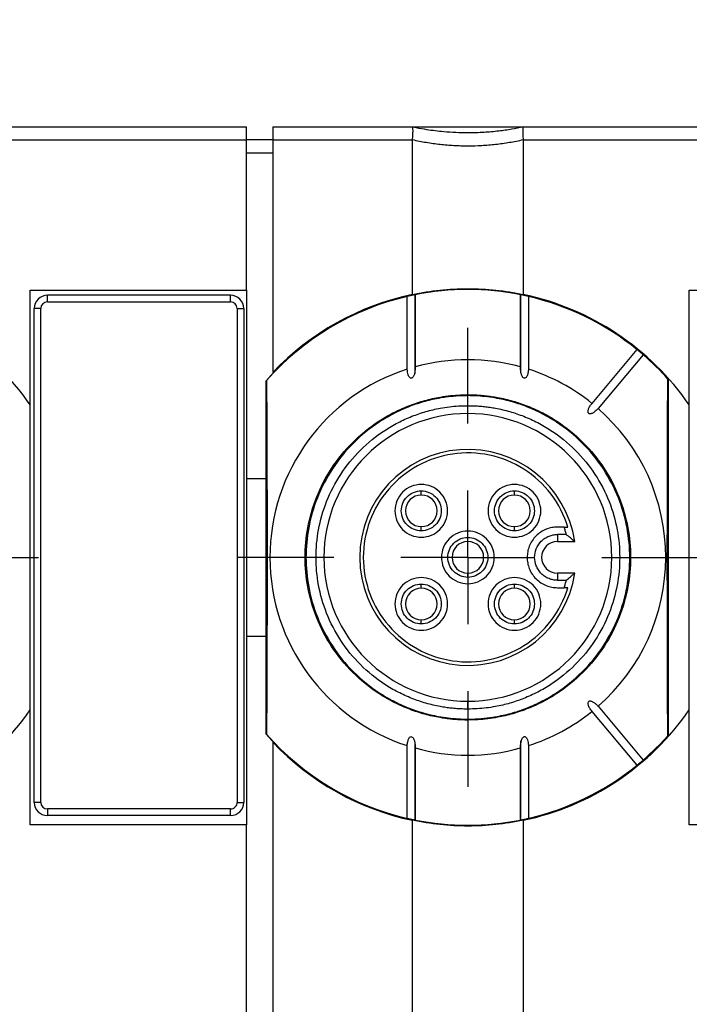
# Model space of a CAD drawing. Header units: millimetres. Extents: x 13 to 546, y 13 to 419.
# Tile 28 of 35: x 282 to 307, y 193 to 231. Entities that reach past the tile are written whole.
import ezdxf

# ---------------------------------------------------------------- set-up
doc = ezdxf.new("R2010")
doc.units = ezdxf.units.MM
doc.header["$LTSCALE"] = 2
doc.linetypes.add('SLD-Center', pattern=[19.05, 15.24, -1.27, 1.27, -1.27])
doc.linetypes.add('SLD-Solid', pattern=[0])
doc.layers.add('CENTER', color=40, linetype='SLD-Center')
doc.layers.add('DIMENSIONS', color=140, linetype='SLD-Solid', lineweight=25)
doc.styles.add('SLDTEXTSTYLE0', font='VERDANA.TTF')
doc.dimstyles.new('SLDDIMSTYLE1', dxfattribs={"dimtxt": 4.316016, "dimasz": 6.604, "dimexe": 0, "dimexo": 0.0625, "dimgap": 1.079004, "dimtad": 0, "dimtih": 1, "dimtoh": 1, "dimrnd": 1e-09, "dimzin": 12, "dimdsep": 46, "dimtxsty": 'SLDTEXTSTYLE0', "dimsah": 1, "dimcen": 0.09, "dimadec": 0, "dimazin": 3, "dimtfac": 1, "dimtofl": 0, "dimtmove": 0, "dimatfit": 3, "dimfxl": 0, "dimfrac": 2, "dimtolj": 1, "dimtzin": 12, "dimarcsym": 0})
doc.dimstyles.new('SLDDIMSTYLE3', dxfattribs={"dimtxt": 4.316016, "dimasz": 6.604, "dimexe": 0, "dimexo": 0.0625, "dimgap": 1.079004, "dimtad": 0, "dimtih": 1, "dimtoh": 1, "dimrnd": 1e-09, "dimzin": 4, "dimdsep": 46, "dimtxsty": 'SLDTEXTSTYLE0', "dimsah": 1, "dimcen": 0, "dimadec": 0, "dimazin": 1, "dimtfac": 1, "dimtofl": 0, "dimtmove": 0, "dimatfit": 3, "dimfxl": 0, "dimfrac": 2, "dimtolj": 1, "dimtzin": 12, "dimarcsym": 0})

# ---------------------------------------------------------------- blocks, each defined once
blk = doc.blocks.new('_D_2')
at = {"layer": 'DIMENSIONS'}
for p, q in [((154.038, 205.347), (154.038, 268.161)), ((379.438, 205.347), (379.438, 268.161)), ((154.038, 261.811), (251.253, 261.811)), ((257.101, 261.811), (255.652, 261.811)), ((255.652, 261.811), (255.652, 254.952)), ((269.927, 261.811), (271.376, 261.811)), ((271.376, 261.811), (271.376, 254.952)), ((379.438, 261.811), (275.775, 261.811)), ((255.652, 254.952), (257.101, 254.952)), ((271.376, 254.952), (269.927, 254.952))]:
    blk.add_line(p, q, dxfattribs=at)
for points in [[(154.038, 261.811), (160.642, 260.795), (160.642, 262.827)], [(379.438, 261.811), (372.834, 262.827), (372.834, 260.795)]]:
    blk.add_solid(points, dxfattribs=at)
at = {"layer": 'DIMENSIONS', "char_height": 4.2333, "attachment_point": 1, "style": 'SLDTEXTSTYLE0'}
for s, insert in [('225.4', (255.306, 268.154)), ('8.87', (257.101, 260.328))]:
    blk.add_mtext(s, dxfattribs=dict(at, insert=insert))
blk = doc.blocks.new('_D_6')
at = {"layer": 'DIMENSIONS'}
for p, q in [((161.129, 228.678), (161.129, 250.707)), ((372.348, 228.678), (372.348, 250.707)), ((161.129, 244.357), (251.253, 244.357)), ((257.101, 244.357), (255.652, 244.357)), ((255.652, 244.357), (255.652, 237.497)), ((269.927, 244.357), (271.376, 244.357)), ((271.376, 244.357), (271.376, 237.497)), ((372.348, 244.357), (275.775, 244.357)), ((255.652, 237.497), (257.101, 237.497)), ((271.376, 237.497), (269.927, 237.497))]:
    blk.add_line(p, q, dxfattribs=at)
for points in [[(161.129, 244.357), (167.733, 243.341), (167.733, 245.373)], [(372.348, 244.357), (365.744, 245.373), (365.744, 243.341)]]:
    blk.add_solid(points, dxfattribs=at)
at = {"layer": 'DIMENSIONS', "char_height": 4.2333, "attachment_point": 1, "style": 'SLDTEXTSTYLE0'}
for s, insert in [('211.2', (255.306, 250.7)), ('8.32', (257.101, 242.874))]:
    blk.add_mtext(s, dxfattribs=dict(at, insert=insert))
blk = doc.blocks.new('_D_7')
at = {"layer": 'DIMENSIONS'}
for p, q in [((388.81, 279.968), (387.361, 279.968)), ((387.361, 279.968), (387.361, 273.108)), ((401.636, 279.968), (403.085, 279.968)), ((403.085, 279.968), (403.085, 273.108)), ((353.309, 252.638), (371.624, 273.7)), ((371.624, 273.7), (382.737, 273.7)), ((387.361, 273.108), (388.81, 273.108)), ((403.085, 273.108), (401.636, 273.108))]:
    blk.add_line(p, q, dxfattribs=at)
blk.add_arc((303.438, 195.288), 76, 26.03167, 53.76629, dxfattribs=at)
blk.add_solid([(353.309, 252.638), (358.409, 256.955), (356.876, 258.288)], dxfattribs=at)
at = {"layer": 'DIMENSIONS', "char_height": 4.2333, "attachment_point": 1, "style": 'SLDTEXTSTYLE0'}
for s, insert in [('R76.0', (386.846, 286.311)), ('2.99', (388.81, 278.485)), ('TYP.', (389.018, 270.659))]:
    blk.add_mtext(s, dxfattribs=dict(at, insert=insert))
blk = doc.blocks.new('SW_CENTERMARKSYMBOL_9')
at = {"layer": 'CENTER', "color": 0}
for p, q in [((0, 5.08), (0, 8.715)), ((0, 0), (0, 2.54)), ((-5.08, 0), (-8.715, 0)), ((0, 0), (-2.54, 0)), ((0, 0), (0, -2.54)), ((0, 0), (2.54, 0)), ((5.08, 0), (8.715, 0)), ((0, -5.08), (0, -8.715))]:
    blk.add_line(p, q, dxfattribs=at)
blk = doc.blocks.new('SW_CENTERMARKSYMBOL_12')
at = {"layer": 'CENTER', "color": 0}
for p, q in [((0, 5.08), (0, 8.715)), ((0, 0), (0, 2.54)), ((-5.08, 0), (-8.715, 0)), ((0, 0), (-2.54, 0)), ((0, 0), (0, -2.54)), ((0, 0), (2.54, 0)), ((5.08, 0), (8.715, 0)), ((0, -5.08), (0, -8.715))]:
    blk.add_line(p, q, dxfattribs=at)

msp = doc.modelspace()

# ---------------------------------------------------------------- linework, layer by layer
for p, q in [((275.908, 226.638), (290.408, 226.638)), ((290.408, 226.138), (290.408, 226.638)), ((291.408, 226.638), (291.408, 226.138)), ((291.408, 226.638), (296.708, 226.638)), ((296.708, 226.638), (300.908, 226.638)), ((300.908, 226.638), (315.408, 226.638)), ((275.908, 226.138), (290.408, 226.138)), ((290.408, 220.438), (290.408, 226.138)), ((291.408, 226.138), (290.408, 226.138)), ((291.408, 226.138), (296.708, 226.138)), ((291.408, 226.138), (291.408, 217.308)), ((296.708, 220.27), (296.708, 226.138)), ((300.908, 226.138), (300.908, 220.27)), ((300.908, 226.138), (315.408, 226.138)), ((291.408, 225.638), (290.408, 225.638)), ((282.208, 220.438), (290.408, 220.438)), ((282.208, 216.075), (282.208, 220.438)), ((289.808, 220.238), (282.858, 220.238)), ((282.858, 219.988), (282.858, 220.238)), ((289.808, 219.988), (289.808, 220.238)), ((290.408, 220.438), (290.408, 213.288)), ((296.51, 217.434), (296.51, 220.196)), ((296.808, 217.428), (296.808, 220.296)), ((296.808, 220.26), (296.808, 217.523)), ((298.808, 220.463), (298.808, 220.459)), ((300.808, 220.287), (300.808, 217.37)), ((300.809, 217.523), (300.809, 220.26)), ((301.107, 220.196), (301.107, 217.434)), ((307.208, 220.438), (315.408, 220.438)), ((307.208, 216.075), (307.208, 220.438)), ((282.858, 219.988), (289.808, 219.988)), ((282.358, 200.988), (282.358, 219.738)), ((282.608, 219.738), (282.358, 219.738)), ((282.608, 200.988), (282.608, 219.738)), ((290.058, 219.738), (290.058, 200.988)), ((290.058, 219.738), (290.308, 219.738)), ((290.308, 219.738), (290.308, 200.988)), ((303.518, 216.134), (305.23, 218.175)), ((305.46, 217.982), (303.748, 215.941)), ((296.808, 217.259), (296.808, 217.428)), ((291.158, 216.997), (291.168, 217.001)), ((291.158, 213.288), (291.158, 216.997)), ((306.399, 217.057), (306.408, 217.054)), ((306.408, 217.054), (306.408, 203.523)), ((298.808, 216.429), (298.808, 216.463)), ((282.208, 204.502), (282.208, 216.075)), ((307.208, 204.502), (307.208, 216.075)), ((298.808, 215.748), (298.808, 216.048)), ((290.408, 213.288), (291.158, 213.288)), ((290.408, 213.288), (290.408, 207.288)), ((291.158, 207.288), (291.158, 213.288)), ((297.041, 212.656), (297.041, 212.814)), ((300.576, 212.656), (300.576, 212.814)), ((297.041, 211.299), (297.041, 211.456)), ((300.576, 211.299), (300.576, 211.456)), ((302.464, 211.438), (302.208, 211.438)), ((298.808, 210.888), (298.808, 211.046)), ((302.541, 211.156), (302.208, 211.156)), ((302.208, 211.156), (302.208, 210.888)), ((302.208, 210.888), (302.864, 210.888)), ((298.808, 209.531), (298.808, 209.688)), ((302.208, 209.688), (302.208, 209.421)), ((302.864, 209.688), (302.208, 209.688)), ((302.208, 209.421), (302.541, 209.421)), ((297.041, 209.121), (297.041, 209.278)), ((300.576, 209.121), (300.576, 209.278)), ((302.208, 209.138), (302.464, 209.138)), ((297.041, 207.763), (297.041, 207.921)), ((300.576, 207.763), (300.576, 207.921)), ((290.408, 207.288), (290.408, 200.138)), ((291.158, 207.288), (290.408, 207.288)), ((291.158, 203.58), (291.158, 207.288)), ((282.208, 200.138), (282.208, 204.502)), ((298.808, 204.528), (298.808, 204.828)), ((303.748, 204.636), (305.46, 202.595)), ((307.208, 200.138), (307.208, 204.502)), ((298.808, 204.113), (298.808, 204.148)), ((305.23, 202.402), (303.518, 204.443)), ((291.168, 203.576), (291.158, 203.58)), ((306.408, 203.523), (306.399, 203.52)), ((291.408, 203.268), (291.408, 187.308)), ((296.51, 200.381), (296.51, 203.143)), ((296.808, 200.29), (296.808, 203.207)), ((296.808, 203.054), (296.808, 200.317)), ((300.808, 203.318), (300.808, 203.149)), ((300.808, 203.149), (300.808, 200.281)), ((300.809, 200.317), (300.809, 203.054)), ((301.107, 203.143), (301.107, 200.381)), ((282.608, 200.988), (282.358, 200.988)), ((290.058, 200.988), (290.308, 200.988)), ((289.808, 200.738), (282.858, 200.738)), ((282.858, 200.738), (282.858, 200.488)), ((289.808, 200.488), (282.858, 200.488)), ((289.808, 200.488), (289.808, 200.738)), ((290.408, 200.138), (282.208, 200.138)), ((290.408, 190.438), (290.408, 200.138)), ((296.708, 190.27), (296.708, 200.307)), ((300.908, 200.307), (300.908, 190.27)), ((315.408, 200.138), (307.208, 200.138))]:
    msp.add_line(p, q)
at = {"flags": 128}
for points in [[(291.168, 217.001), (291.178, 215.388), (291.186, 213.719), (291.191, 212.013), (291.193, 210.288), (291.191, 208.564), (291.186, 206.857), (291.178, 205.189), (291.168, 203.576)], [(306.399, 203.52), (306.388, 205.145), (306.38, 206.827), (306.376, 208.548), (306.374, 210.288), (306.376, 212.029), (306.38, 213.749), (306.388, 215.432), (306.399, 217.057)]]:
    msp.add_lwpolyline(points, dxfattribs=at)
for centre, radius, start, end in [((273.808, 210.288), 10.2, 34.5603, 78.1188), ((282.858, 219.738), 0.5, 90, 180), ((289.808, 219.738), 0.5, 0, 90), ((298.808, 210.288), 10.175, 90, 138.7503), ((298.808, 210.288), 10.17, 103.0639, 138.7014), ((298.808, 210.288), 10.2, 101.8812, 136.5096), ((298.808, 210.288), 10.17, 90, 101.3466), ((298.808, 210.288), 10.175, 41.675, 90), ((298.808, 210.288), 10.17, 78.6534, 90), ((298.808, 210.288), 10.2, 34.5603, 78.1188), ((298.808, 210.288), 10.17, 50.8451, 76.9361), ((298.808, 210.288), 10.17, 41.7236, 49.1549), ((298.808, 210.288), 7.507, 74.5401, 105.4599), ((298.808, 210.288), 7.507, 107.8335, 252.1665), ((298.808, 210.288), 7.507, 51.145, 72.1665), ((298.808, 210.288), 5.46, 90, 270), ((298.808, 210.288), 5.46, 270, 90), ((298.808, 210.288), 7.507, 311.145, 48.855), ((298.808, 210.288), 4.1, 8.415, 180), ((297.041, 212.056), 0.6, 90, 270), ((297.041, 212.056), 0.6, 270, 90), ((300.576, 212.056), 0.6, 90, 270), ((300.576, 212.056), 0.6, 270, 90), ((298.808, 210.288), 0.6, 90, 270), ((298.808, 210.288), 0.6, 270, 90), ((302.208, 210.288), 0.6, 90, 270), ((298.808, 210.288), 4.1, 180, 351.585), ((297.041, 208.521), 0.6, 90, 270), ((297.041, 208.521), 0.6, 270, 90), ((300.576, 208.521), 0.6, 90, 270), ((300.576, 208.521), 0.6, 270, 90), ((273.808, 210.288), 10.2, 281.8812, 325.4397), ((298.808, 210.288), 10.2, 281.8812, 325.4397), ((298.808, 210.288), 7.507, 287.8335, 308.855), ((298.808, 210.288), 10.175, 221.2497, 235.6861), ((298.808, 210.288), 10.17, 221.2986, 256.9361), ((298.808, 210.288), 10.175, 240.1659, 318.325), ((298.808, 210.288), 10.17, 310.8451, 318.2764), ((298.808, 210.288), 10.2, 223.4904, 258.1188), ((298.808, 210.288), 7.507, 254.5401, 285.4599), ((298.808, 210.288), 10.17, 283.0639, 309.1549), ((298.808, 210.288), 10.175, 235.6861, 240.1659), ((282.858, 200.988), 0.5, 180, 270), ((289.808, 200.988), 0.5, 270, 0), ((298.808, 210.288), 10.17, 258.6534, 281.3466)]:
    msp.add_arc(centre, radius, start, end)
for points in [[(296.709, 226.638), (296.709, 226.638), (296.708, 226.638), (296.708, 226.638)], [(300.908, 226.638), (300.908, 226.638), (300.908, 226.638), (300.908, 226.638)], [(296.708, 226.138), (296.708, 226.142), (296.709, 226.146), (296.709, 226.149)], [(300.908, 226.149), (300.908, 226.146), (300.908, 226.142), (300.908, 226.138)], [(296.708, 220.27), (297.393, 220.414), (298.093, 220.488), (298.808, 220.488)], [(298.808, 220.488), (299.524, 220.488), (300.224, 220.414), (300.908, 220.27)], [(282.858, 219.988), (282.721, 219.988), (282.608, 219.876), (282.608, 219.738)], [(290.058, 219.738), (290.058, 219.876), (289.946, 219.988), (289.808, 219.988)], [(302.464, 211.438), (302.511, 211.439), (302.557, 211.439), (302.604, 211.438)], [(302.541, 211.156), (302.529, 211.204), (302.506, 211.299), (302.478, 211.392), (302.464, 211.438)], [(302.464, 209.138), (302.478, 209.185), (302.506, 209.278), (302.529, 209.373), (302.541, 209.421)], [(302.604, 209.138), (302.557, 209.138), (302.511, 209.138), (302.464, 209.138)], [(282.608, 200.988), (282.608, 200.85), (282.721, 200.738), (282.858, 200.738)]]:
    msp.add_open_spline(points, degree=3)
for points, knots in [([(296.709, 226.149), (296.716, 226.213), (296.719, 226.276), (296.726, 226.393), (296.729, 226.447), (296.729, 226.537), (296.726, 226.573), (296.719, 226.623), (296.716, 226.637), (296.709, 226.638)], [0, 0, 0, 0, 0.25, 0.25, 0.5, 0.5, 0.75, 0.75, 1, 1, 1, 1]), ([(296.709, 226.638), (296.756, 226.628), (296.934, 226.591), (297.327, 226.521), (297.978, 226.44), (298.71, 226.407), (299.407, 226.428), (299.963, 226.478), (300.458, 226.548), (300.764, 226.609), (300.908, 226.638)], [0, 0, 0, 0, 0.034776, 0.130396, 0.285719, 0.499996, 0.644597, 0.776021, 0.894488, 1, 1, 1, 1]), ([(300.908, 226.638), (300.901, 226.637), (300.898, 226.623), (300.891, 226.573), (300.888, 226.537), (300.888, 226.447), (300.891, 226.393), (300.898, 226.277), (300.901, 226.213), (300.908, 226.149)], [0, 0, 0, 0, 0.25, 0.25, 0.5, 0.5, 0.75, 0.75, 1, 1, 1, 1]), ([(296.709, 226.149), (296.796, 226.131), (296.968, 226.093), (297.229, 226.046), (297.491, 226.006), (297.754, 225.973), (298.017, 225.947), (298.281, 225.929), (298.545, 225.918), (298.896, 225.913), (299.337, 225.925), (299.864, 225.97), (300.391, 226.041), (300.735, 226.113), (300.908, 226.149)], [0, 0, 0, 0, 0.063523, 0.126665, 0.189469, 0.251981, 0.314248, 0.376315, 0.438229, 0.500039, 0.623739, 0.748051, 0.87335, 1, 1, 1, 1]), ([(296.808, 220.26), (296.808, 220.26), (296.809, 220.261), (296.799, 220.259), (296.776, 220.255), (296.732, 220.246), (296.67, 220.233), (296.609, 220.22), (296.558, 220.208), (296.521, 220.199), (296.514, 220.197), (296.51, 220.196)], [0, 0, 0, 0, 0.088439, 0.17064, 0.251476, 0.378788, 0.498195, 0.604145, 0.747426, 0.872998, 1, 1, 1, 1]), ([(301.107, 220.196), (301.105, 220.196), (301.101, 220.198), (301.084, 220.202), (301.055, 220.209), (301.011, 220.219), (300.949, 220.233), (300.885, 220.246), (300.836, 220.256), (300.808, 220.261), (300.809, 220.26), (300.809, 220.26)], [0, 0, 0, 0, 0.085324, 0.168345, 0.252496, 0.382909, 0.502349, 0.621755, 0.748974, 0.870111, 1, 1, 1, 1]), ([(305.46, 217.982), (305.46, 217.983), (305.458, 217.984), (305.448, 217.994), (305.429, 218.011), (305.396, 218.039), (305.347, 218.081), (305.297, 218.122), (305.26, 218.152), (305.235, 218.172), (305.232, 218.174), (305.23, 218.175)], [0, 0, 0, 0, 0.087345, 0.169928, 0.251658, 0.380254, 0.500104, 0.620424, 0.748577, 0.8718, 1, 1, 1, 1]), ([(296.808, 217.523), (296.808, 217.498), (296.809, 217.448), (296.804, 217.375), (296.794, 217.308), (296.78, 217.249), (296.761, 217.195), (296.737, 217.147), (296.706, 217.109), (296.67, 217.089), (296.631, 217.095), (296.599, 217.121), (296.571, 217.163), (296.543, 217.228), (296.518, 217.32), (296.513, 217.394), (296.51, 217.434)], [0, 0, 0, 0, 0.086198, 0.169289, 0.249809, 0.314714, 0.375318, 0.44434, 0.49874, 0.539826, 0.577142, 0.623188, 0.677646, 0.746561, 0.863331, 1, 1, 1, 1]), ([(301.107, 217.434), (301.106, 217.407), (301.102, 217.355), (301.089, 217.282), (301.07, 217.217), (301.046, 217.163), (301.016, 217.118), (300.969, 217.083), (300.914, 217.104), (300.881, 217.146), (300.856, 217.195), (300.837, 217.249), (300.82, 217.32), (300.808, 217.412), (300.809, 217.485), (300.809, 217.523)], [0, 0, 0, 0, 0.09292, 0.177288, 0.253969, 0.321569, 0.377527, 0.441037, 0.500504, 0.553603, 0.624148, 0.683634, 0.749861, 0.870994, 1, 1, 1, 1]), ([(298.808, 204.113), (298.733, 204.114), (298.582, 204.116), (298.357, 204.129), (298.132, 204.149), (297.908, 204.178), (297.562, 204.235), (297.1, 204.344), (296.524, 204.541), (295.963, 204.796), (295.237, 205.22), (294.411, 205.891), (293.609, 206.878), (293.036, 207.985), (292.705, 209.136), (292.599, 210.288), (292.705, 211.441), (293.036, 212.592), (293.609, 213.698), (294.411, 214.686), (295.237, 215.357), (295.963, 215.781), (296.524, 216.036), (297.099, 216.232), (297.611, 216.353), (298.056, 216.421), (298.432, 216.457), (298.683, 216.461), (298.808, 216.463)], [0, 0, 0, 0, 0.011669, 0.023319, 0.034966, 0.046624, 0.058309, 0.08918, 0.120101, 0.152259, 0.184469, 0.250118, 0.315768, 0.380053, 0.441772, 0.500003, 0.558234, 0.619953, 0.684238, 0.749887, 0.815537, 0.847693, 0.879904, 0.910772, 0.941696, 0.961124, 0.980535, 1, 1, 1, 1]), ([(298.808, 216.463), (298.884, 216.463), (299.034, 216.461), (299.26, 216.448), (299.485, 216.428), (299.709, 216.399), (300.055, 216.341), (300.517, 216.232), (301.093, 216.036), (301.654, 215.781), (302.38, 215.357), (303.206, 214.686), (304.008, 213.698), (304.581, 212.592), (304.912, 211.441), (305.018, 210.288), (304.912, 209.136), (304.581, 207.985), (304.008, 206.878), (303.206, 205.891), (302.38, 205.22), (301.654, 204.796), (301.093, 204.541), (300.518, 204.345), (300.006, 204.224), (299.561, 204.156), (299.185, 204.12), (298.934, 204.116), (298.808, 204.113)], [0, 0, 0, 0, 0.011665, 0.023313, 0.034959, 0.046619, 0.058309, 0.08918, 0.120101, 0.152259, 0.184469, 0.250118, 0.315768, 0.380053, 0.441772, 0.500003, 0.558234, 0.619953, 0.684238, 0.749887, 0.815537, 0.847693, 0.879904, 0.910772, 0.941696, 0.96113, 0.980541, 1, 1, 1, 1]), ([(298.808, 216.429), (298.734, 216.428), (298.584, 216.426), (298.36, 216.413), (298.136, 216.393), (297.913, 216.364), (297.569, 216.307), (297.109, 216.199), (296.537, 216.004), (295.979, 215.75), (295.257, 215.328), (294.436, 214.661), (293.638, 213.679), (293.068, 212.579), (292.739, 211.434), (292.634, 210.288), (292.739, 209.143), (293.068, 207.998), (293.638, 206.898), (294.436, 205.916), (295.257, 205.249), (295.979, 204.827), (296.537, 204.573), (297.109, 204.378), (297.618, 204.258), (298.061, 204.19), (298.434, 204.155), (298.683, 204.151), (298.808, 204.148)], [0, 0, 0, 0, 0.011665, 0.023313, 0.034959, 0.046619, 0.058309, 0.08918, 0.120101, 0.152259, 0.184469, 0.250118, 0.315768, 0.380053, 0.441772, 0.500003, 0.558234, 0.619953, 0.684238, 0.749887, 0.815537, 0.847693, 0.879904, 0.910772, 0.941696, 0.96113, 0.980541, 1, 1, 1, 1]), ([(298.808, 204.148), (298.883, 204.149), (299.033, 204.151), (299.257, 204.163), (299.481, 204.184), (299.704, 204.213), (300.048, 204.27), (300.508, 204.378), (301.08, 204.573), (301.638, 204.827), (302.36, 205.249), (303.181, 205.916), (303.979, 206.898), (304.549, 207.998), (304.878, 209.143), (304.983, 210.288), (304.878, 211.434), (304.549, 212.579), (303.979, 213.679), (303.181, 214.661), (302.36, 215.328), (301.638, 215.75), (301.08, 216.004), (300.508, 216.199), (299.999, 216.319), (299.556, 216.386), (299.183, 216.422), (298.934, 216.426), (298.808, 216.429)], [0, 0, 0, 0, 0.011669, 0.023319, 0.034966, 0.046624, 0.058309, 0.08918, 0.120101, 0.152259, 0.184469, 0.250118, 0.315768, 0.380053, 0.441772, 0.500003, 0.558234, 0.619953, 0.684238, 0.749887, 0.815537, 0.847693, 0.879904, 0.910772, 0.941696, 0.961124, 0.980534, 1, 1, 1, 1]), ([(303.748, 215.941), (303.731, 215.922), (303.698, 215.885), (303.645, 215.836), (303.594, 215.797), (303.545, 215.767), (303.494, 215.745), (303.443, 215.732), (303.396, 215.745), (303.373, 215.776), (303.367, 215.812), (303.369, 215.854), (303.381, 215.903), (303.406, 215.967), (303.449, 216.048), (303.494, 216.104), (303.518, 216.134)], [0, 0, 0, 0, 0.089211, 0.173078, 0.252302, 0.31538, 0.374809, 0.444281, 0.499428, 0.532527, 0.572774, 0.625249, 0.680788, 0.747768, 0.86602, 1, 1, 1, 1]), ([(298.808, 204.528), (298.738, 204.529), (298.598, 204.531), (298.387, 204.543), (298.178, 204.562), (297.968, 204.589), (297.646, 204.642), (297.214, 204.744), (296.678, 204.927), (296.154, 205.165), (295.477, 205.561), (294.706, 206.187), (293.958, 207.108), (293.423, 208.14), (293.115, 209.213), (293.016, 210.288), (293.115, 211.363), (293.423, 212.437), (293.958, 213.469), (294.706, 214.39), (295.477, 215.016), (296.154, 215.412), (296.677, 215.65), (297.214, 215.833), (297.691, 215.945), (298.107, 216.009), (298.457, 216.042), (298.691, 216.046), (298.808, 216.048)], [0, 0, 0, 0, 0.011669, 0.023319, 0.034965, 0.046623, 0.058309, 0.089178, 0.120101, 0.152257, 0.184469, 0.250118, 0.315767, 0.380053, 0.441772, 0.500003, 0.558234, 0.619953, 0.684238, 0.749887, 0.815537, 0.847691, 0.879904, 0.91077, 0.941696, 0.961123, 0.980533, 1, 1, 1, 1]), ([(298.808, 216.048), (298.879, 216.048), (299.019, 216.046), (299.23, 216.034), (299.439, 216.015), (299.649, 215.988), (299.971, 215.935), (300.403, 215.833), (300.939, 215.65), (301.463, 215.412), (302.14, 215.016), (302.911, 214.39), (303.659, 213.469), (304.193, 212.437), (304.502, 211.363), (304.601, 210.288), (304.502, 209.213), (304.193, 208.14), (303.659, 207.108), (302.911, 206.187), (302.14, 205.561), (301.463, 205.165), (300.94, 204.927), (300.403, 204.744), (299.926, 204.632), (299.51, 204.568), (299.16, 204.535), (298.926, 204.531), (298.808, 204.528)], [0, 0, 0, 0, 0.011664, 0.023312, 0.034958, 0.046618, 0.058309, 0.089178, 0.120101, 0.152257, 0.184469, 0.250118, 0.315768, 0.380053, 0.441772, 0.500003, 0.558234, 0.619953, 0.684238, 0.749887, 0.815537, 0.847691, 0.879904, 0.91077, 0.941696, 0.961129, 0.98054, 1, 1, 1, 1]), ([(302.604, 211.438), (302.468, 211.889), (302.25, 212.314), (301.681, 213.064), (301.329, 213.387), (300.534, 213.89), (300.091, 214.071), (299.17, 214.266), (298.693, 214.281), (297.762, 214.143), (297.309, 213.99), (296.484, 213.536), (296.113, 213.235), (295.498, 212.523), (295.255, 212.111), (294.927, 211.229), (294.842, 210.759), (294.842, 209.818), (294.927, 209.348), (295.255, 208.465), (295.498, 208.054), (296.113, 207.341), (296.484, 207.041), (297.309, 206.587), (297.762, 206.434), (298.693, 206.296), (299.17, 206.311), (300.091, 206.506), (300.534, 206.686), (301.329, 207.19), (301.681, 207.513), (302.25, 208.262), (302.468, 208.688), (302.604, 209.138)], [0, 0, 0, 0, 0.0625, 0.0625, 0.125, 0.125, 0.1875, 0.1875, 0.25, 0.25, 0.3125, 0.3125, 0.375, 0.375, 0.4375, 0.4375, 0.5, 0.5, 0.5625, 0.5625, 0.625, 0.625, 0.6875, 0.6875, 0.75, 0.75, 0.8125, 0.8125, 0.875, 0.875, 0.9375, 0.9375, 1, 1, 1, 1]), ([(298.041, 212.056), (298.041, 212.318), (297.933, 212.578), (297.563, 212.948), (297.303, 213.056), (296.779, 213.056), (296.519, 212.948), (296.148, 212.578), (296.041, 212.318), (296.041, 212.056)], [0, 0, 0, 0, 0.25, 0.25, 0.5, 0.5, 0.75, 0.75, 1, 1, 1, 1]), ([(297.041, 211.299), (296.842, 211.299), (296.645, 211.38), (296.365, 211.661), (296.283, 211.858), (296.283, 212.255), (296.365, 212.452), (296.645, 212.732), (296.842, 212.814), (297.041, 212.814)], [0, 0, 0, 0, 0.25, 0.25, 0.5, 0.5, 0.75, 0.75, 1, 1, 1, 1]), ([(297.041, 212.814), (297.239, 212.814), (297.436, 212.732), (297.717, 212.452), (297.798, 212.255), (297.798, 211.858), (297.717, 211.661), (297.436, 211.38), (297.239, 211.299), (297.041, 211.299)], [0, 0, 0, 0, 0.25, 0.25, 0.5, 0.5, 0.75, 0.75, 1, 1, 1, 1]), ([(301.576, 212.056), (301.576, 212.318), (301.468, 212.578), (301.098, 212.948), (300.838, 213.056), (300.314, 213.056), (300.054, 212.948), (299.684, 212.578), (299.576, 212.318), (299.576, 212.056)], [0, 0, 0, 0, 0.25, 0.25, 0.5, 0.5, 0.75, 0.75, 1, 1, 1, 1]), ([(300.576, 211.299), (300.378, 211.299), (300.181, 211.38), (299.9, 211.661), (299.819, 211.858), (299.819, 212.255), (299.9, 212.452), (300.181, 212.732), (300.378, 212.814), (300.576, 212.814)], [0, 0, 0, 0, 0.25, 0.25, 0.5, 0.5, 0.75, 0.75, 1, 1, 1, 1]), ([(300.576, 212.814), (300.775, 212.814), (300.972, 212.732), (301.252, 212.452), (301.334, 212.255), (301.334, 211.858), (301.252, 211.661), (300.972, 211.38), (300.775, 211.299), (300.576, 211.299)], [0, 0, 0, 0, 0.25, 0.25, 0.5, 0.5, 0.75, 0.75, 1, 1, 1, 1]), ([(296.041, 212.056), (296.041, 211.794), (296.148, 211.534), (296.519, 211.164), (296.779, 211.056), (297.303, 211.056), (297.563, 211.164), (297.933, 211.534), (298.041, 211.794), (298.041, 212.056)], [0, 0, 0, 0, 0.25, 0.25, 0.5, 0.5, 0.75, 0.75, 1, 1, 1, 1]), ([(299.576, 212.056), (299.576, 211.794), (299.684, 211.534), (300.054, 211.164), (300.314, 211.056), (300.838, 211.056), (301.098, 211.164), (301.468, 211.534), (301.576, 211.794), (301.576, 212.056)], [0, 0, 0, 0, 0.25, 0.25, 0.5, 0.5, 0.75, 0.75, 1, 1, 1, 1]), ([(299.808, 210.288), (299.808, 210.55), (299.701, 210.81), (299.33, 211.181), (299.07, 211.288), (298.547, 211.288), (298.287, 211.181), (297.916, 210.81), (297.808, 210.55), (297.808, 210.288)], [0, 0, 0, 0, 0.25, 0.25, 0.5, 0.5, 0.75, 0.75, 1, 1, 1, 1]), ([(302.208, 211.438), (302.172, 211.437), (302.1, 211.436), (301.993, 211.42), (301.887, 211.395), (301.745, 211.346), (301.573, 211.257), (301.39, 211.107), (301.24, 210.925), (301.135, 210.72), (301.07, 210.505), (301.062, 210.361), (301.058, 210.288)], [0, 0, 0, 0, 0.060222, 0.119972, 0.179788, 0.240206, 0.369892, 0.500129, 0.629793, 0.760053, 0.879799, 1, 1, 1, 1]), ([(298.808, 209.531), (298.61, 209.531), (298.413, 209.612), (298.132, 209.893), (298.051, 210.09), (298.051, 210.487), (298.132, 210.684), (298.413, 210.964), (298.61, 211.046), (298.808, 211.046)], [0, 0, 0, 0, 0.25, 0.25, 0.5, 0.5, 0.75, 0.75, 1, 1, 1, 1]), ([(298.808, 211.046), (299.007, 211.046), (299.204, 210.964), (299.484, 210.684), (299.566, 210.487), (299.566, 210.09), (299.484, 209.893), (299.204, 209.612), (299.007, 209.531), (298.808, 209.531)], [0, 0, 0, 0, 0.25, 0.25, 0.5, 0.5, 0.75, 0.75, 1, 1, 1, 1]), ([(302.208, 209.421), (302.181, 209.421), (302.127, 209.423), (302.046, 209.435), (301.966, 209.454), (301.859, 209.49), (301.729, 209.558), (301.591, 209.67), (301.478, 209.808), (301.373, 210.011), (301.32, 210.289), (301.384, 210.624), (301.545, 210.869), (301.728, 211.019), (301.883, 211.098), (302.045, 211.148), (302.154, 211.154), (302.208, 211.156)], [0, 0, 0, 0, 0.030152, 0.060079, 0.090049, 0.120332, 0.185253, 0.250541, 0.315448, 0.380751, 0.500409, 0.620068, 0.749585, 0.814492, 0.879795, 0.939796, 1, 1, 1, 1]), ([(302.864, 210.888), (302.811, 210.934), (302.706, 211.024), (302.595, 211.113), (302.541, 211.156)], [0, 0, 0, 0, 0.51043, 1, 1, 1, 1]), ([(297.808, 210.288), (297.808, 210.027), (297.916, 209.766), (298.287, 209.396), (298.547, 209.288), (299.07, 209.288), (299.33, 209.396), (299.701, 209.766), (299.808, 210.027), (299.808, 210.288)], [0, 0, 0, 0, 0.25, 0.25, 0.5, 0.5, 0.75, 0.75, 1, 1, 1, 1]), ([(301.058, 210.288), (301.059, 210.252), (301.061, 210.18), (301.077, 210.073), (301.102, 209.968), (301.151, 209.825), (301.24, 209.653), (301.39, 209.47), (301.572, 209.32), (301.777, 209.215), (301.992, 209.15), (302.136, 209.142), (302.208, 209.138)], [0, 0, 0, 0, 0.060168, 0.119899, 0.179733, 0.240208, 0.369893, 0.50013, 0.629792, 0.760051, 0.879873, 1, 1, 1, 1]), ([(298.041, 208.521), (298.041, 208.782), (297.933, 209.043), (297.563, 209.413), (297.303, 209.521), (296.779, 209.521), (296.519, 209.413), (296.148, 209.043), (296.041, 208.782), (296.041, 208.521)], [0, 0, 0, 0, 0.25, 0.25, 0.5, 0.5, 0.75, 0.75, 1, 1, 1, 1]), ([(301.576, 208.521), (301.576, 208.782), (301.468, 209.043), (301.098, 209.413), (300.838, 209.521), (300.314, 209.521), (300.054, 209.413), (299.684, 209.043), (299.576, 208.782), (299.576, 208.521)], [0, 0, 0, 0, 0.25, 0.25, 0.5, 0.5, 0.75, 0.75, 1, 1, 1, 1]), ([(302.541, 209.421), (302.595, 209.464), (302.706, 209.553), (302.811, 209.643), (302.864, 209.688)], [0, 0, 0, 0, 0.48957, 1, 1, 1, 1]), ([(297.041, 207.763), (296.842, 207.763), (296.645, 207.845), (296.365, 208.125), (296.283, 208.322), (296.283, 208.719), (296.365, 208.916), (296.645, 209.197), (296.842, 209.278), (297.041, 209.278)], [0, 0, 0, 0, 0.25, 0.25, 0.5, 0.5, 0.75, 0.75, 1, 1, 1, 1]), ([(297.041, 209.278), (297.239, 209.278), (297.436, 209.197), (297.717, 208.916), (297.798, 208.719), (297.798, 208.322), (297.717, 208.125), (297.436, 207.845), (297.239, 207.763), (297.041, 207.763)], [0, 0, 0, 0, 0.25, 0.25, 0.5, 0.5, 0.75, 0.75, 1, 1, 1, 1]), ([(300.576, 207.763), (300.378, 207.763), (300.181, 207.845), (299.9, 208.125), (299.819, 208.322), (299.819, 208.719), (299.9, 208.916), (300.181, 209.197), (300.378, 209.278), (300.576, 209.278)], [0, 0, 0, 0, 0.25, 0.25, 0.5, 0.5, 0.75, 0.75, 1, 1, 1, 1]), ([(300.576, 209.278), (300.775, 209.278), (300.972, 209.197), (301.252, 208.916), (301.334, 208.719), (301.334, 208.322), (301.252, 208.125), (300.972, 207.845), (300.775, 207.763), (300.576, 207.763)], [0, 0, 0, 0, 0.25, 0.25, 0.5, 0.5, 0.75, 0.75, 1, 1, 1, 1]), ([(296.041, 208.521), (296.041, 208.259), (296.148, 207.999), (296.519, 207.628), (296.779, 207.521), (297.303, 207.521), (297.563, 207.628), (297.933, 207.999), (298.041, 208.259), (298.041, 208.521)], [0, 0, 0, 0, 0.25, 0.25, 0.5, 0.5, 0.75, 0.75, 1, 1, 1, 1]), ([(299.576, 208.521), (299.576, 208.259), (299.684, 207.999), (300.054, 207.628), (300.314, 207.521), (300.838, 207.521), (301.098, 207.628), (301.468, 207.999), (301.576, 208.259), (301.576, 208.521)], [0, 0, 0, 0, 0.25, 0.25, 0.5, 0.5, 0.75, 0.75, 1, 1, 1, 1]), ([(303.518, 204.443), (303.502, 204.463), (303.471, 204.501), (303.432, 204.562), (303.402, 204.619), (303.381, 204.673), (303.368, 204.726), (303.365, 204.779), (303.386, 204.823), (303.42, 204.841), (303.457, 204.841), (303.498, 204.83), (303.544, 204.81), (303.603, 204.775), (303.674, 204.718), (303.722, 204.664), (303.748, 204.636)], [0, 0, 0, 0, 0.089211, 0.173078, 0.252302, 0.31538, 0.374809, 0.444281, 0.499428, 0.532527, 0.572774, 0.625249, 0.680788, 0.747768, 0.86602, 1, 1, 1, 1]), ([(296.51, 203.143), (296.511, 203.17), (296.515, 203.222), (296.528, 203.295), (296.547, 203.36), (296.571, 203.414), (296.601, 203.459), (296.648, 203.494), (296.703, 203.473), (296.736, 203.431), (296.761, 203.382), (296.78, 203.328), (296.797, 203.257), (296.809, 203.165), (296.808, 203.091), (296.808, 203.054)], [0, 0, 0, 0, 0.0929199, 0.1772877, 0.2539686, 0.3215685, 0.377527, 0.4410367, 0.5005038, 0.5536029, 0.6241483, 0.6836338, 0.7498613, 0.8709936, 1, 1, 1, 1]), ([(300.809, 203.054), (300.809, 203.079), (300.808, 203.129), (300.813, 203.202), (300.823, 203.268), (300.837, 203.327), (300.856, 203.381), (300.88, 203.43), (300.911, 203.468), (300.947, 203.488), (300.986, 203.482), (301.018, 203.455), (301.046, 203.414), (301.074, 203.349), (301.099, 203.257), (301.104, 203.183), (301.107, 203.143)], [0, 0, 0, 0, 0.086198, 0.169289, 0.249809, 0.314714, 0.375318, 0.44434, 0.49874, 0.539826, 0.577142, 0.623188, 0.677646, 0.746561, 0.863331, 1, 1, 1, 1]), ([(305.23, 202.402), (305.231, 202.402), (305.233, 202.403), (305.244, 202.412), (305.264, 202.428), (305.297, 202.455), (305.347, 202.496), (305.396, 202.538), (305.433, 202.57), (305.456, 202.591), (305.459, 202.593), (305.46, 202.595)], [0, 0, 0, 0, 0.087345, 0.169928, 0.251658, 0.380254, 0.500104, 0.620424, 0.748577, 0.8718, 1, 1, 1, 1]), ([(289.808, 200.738), (289.875, 200.738), (289.938, 200.765), (290.032, 200.859), (290.058, 200.922), (290.058, 200.988)], [0, 0, 0, 0, 0.5, 0.5, 1, 1, 1, 1]), ([(296.51, 200.381), (296.512, 200.381), (296.516, 200.379), (296.533, 200.375), (296.562, 200.368), (296.606, 200.358), (296.668, 200.344), (296.732, 200.331), (296.781, 200.321), (296.809, 200.316), (296.808, 200.317), (296.808, 200.317)], [0, 0, 0, 0, 0.085324, 0.168345, 0.252495, 0.382913, 0.50235, 0.621768, 0.748975, 0.870113, 1, 1, 1, 1]), ([(300.809, 200.317), (300.809, 200.317), (300.808, 200.316), (300.818, 200.318), (300.841, 200.322), (300.885, 200.331), (300.947, 200.344), (301.008, 200.357), (301.059, 200.369), (301.096, 200.378), (301.103, 200.38), (301.107, 200.381)], [0, 0, 0, 0, 0.088439, 0.17064, 0.251476, 0.378788, 0.498195, 0.604145, 0.747426, 0.872998, 1, 1, 1, 1]), ([(300.908, 200.307), (300.223, 200.163), (299.526, 200.089), (298.459, 200.088), (298.101, 200.107), (297.398, 200.18), (297.051, 200.235), (296.708, 200.307)], [0, 0, 0, 0, 0.5, 0.5, 0.75, 0.75, 1, 1, 1, 1])]:
    msp.add_open_spline(points, degree=3, knots=knots)

# ---------------------------------------------------------------- block references
at = {"layer": 'CENTER'}
for name, p in [('SW_CENTERMARKSYMBOL_12', (273.808, 210.288)), ('SW_CENTERMARKSYMBOL_9', (298.808, 210.288))]:
    msp.add_blockref(name, p, dxfattribs=at)

# ---------------------------------------------------------------- dimensions: what is measured, and where the dimension line sits
at = {"layer": 'DIMENSIONS'}
dim = msp.add_radius_dim(center=(303.438, 195.288), mpoint=(353.309, 252.638), text='<>\\PTYP.', dimstyle='SLDDIMSTYLE3', dxfattribs=at)
dim.commit()
dim.dimension.update_dxf_attribs({"geometry": '_D_7', "text_midpoint": (395.223, 275.93), "dimtype": 164})
for base, p1, p2, picture, middle in [((154.038, 261.811), (379.438, 202.807), (154.038, 202.807), '_D_2', (263.514, 261.811)), ((372.348, 244.357), (161.129, 226.138), (372.348, 226.138), '_D_6', (263.514, 244.357))]:
    dim = msp.add_linear_dim(base=base, p1=p1, p2=p2, dimstyle='SLDDIMSTYLE1', dxfattribs=at)
    dim.commit()
    dim.dimension.update_dxf_attribs({"geometry": picture, "text_midpoint": middle, "dimtype": 160})

doc.saveas('drawing.dxf')
